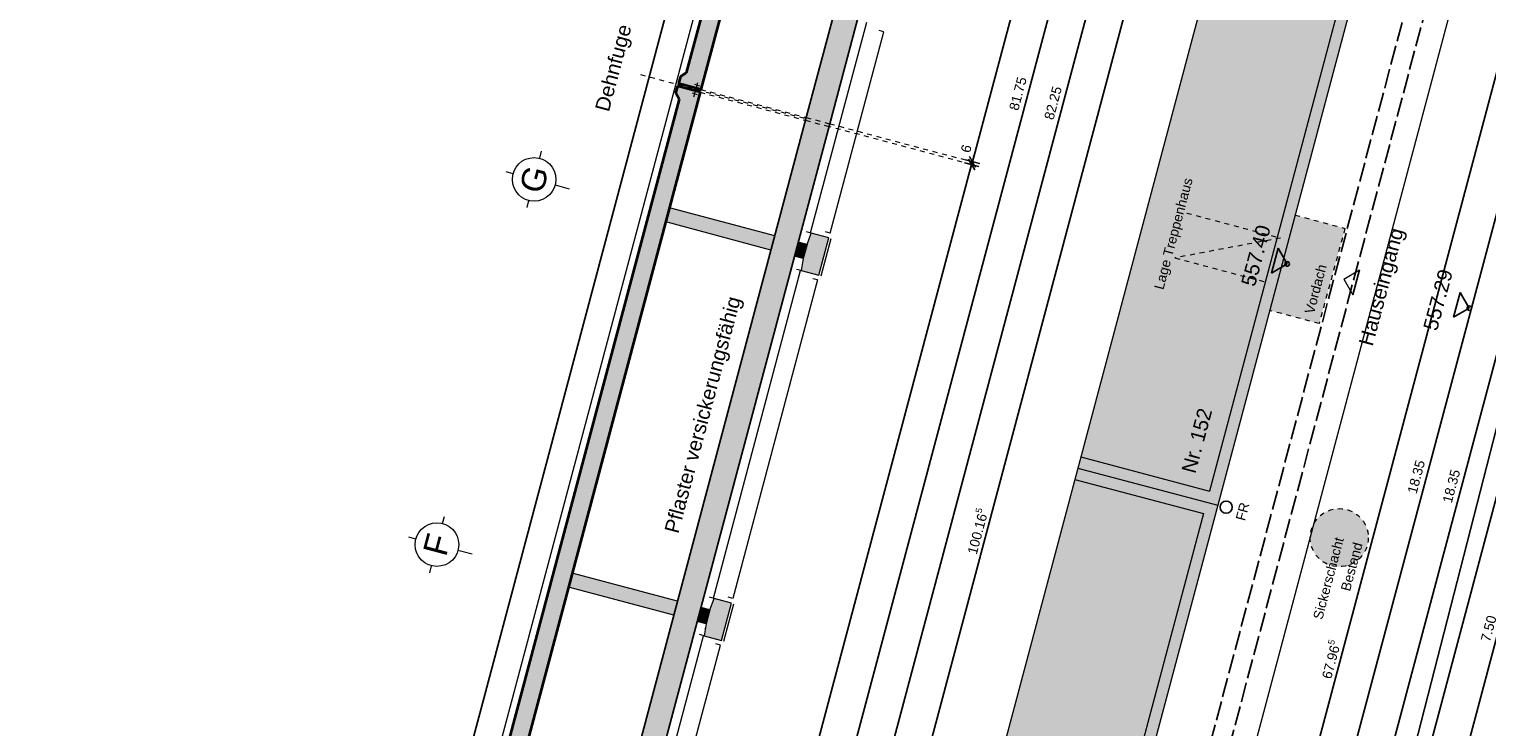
# Model space of a CAD drawing. Header units: metres. Extents: x 4462557 to 4462755, y 5328146 to 5328388.
# Tile 92 of 149: x 4462597 to 4462627, y 5328277 to 5328292. Entities that reach past the tile are written whole.
import ezdxf

# ---------------------------------------------------------------- set-up
doc = ezdxf.new("R2010")
doc.units = ezdxf.units.M
doc.header["$PDMODE"] = 65
for name, pattern in [('AUSGEZOGEN', [0]), ('STRICHLINIE2_S3', [0.5, 0.4, -0.1]), ('VERDECKT2_S2', [0.15, 0.1, -0.05])]:
    doc.linetypes.add(name, pattern=pattern)
for name, color, linetype, lineweight in [('Maßlinie_Allgemein', 7, 'AUSGEZOGEN', 13), ('Schraffur', 7, 'AUSGEZOGEN', 158), ('Standard', 7, 'AUSGEZOGEN', 13)]:
    doc.layers.add(name, color=color, linetype=linetype, lineweight=lineweight)
doc.styles.add('ARIAL', font='ARIAL.TTF')
doc.dimstyles.new('_DIMSTYLE_10', dxfattribs={"dimtxt": 0.2, "dimasz": 0.3, "dimexe": 0, "dimexo": 1e-06, "dimgap": 0.1, "dimtad": 2, "dimdec": 3, "dimrnd": 0.005, "dimzin": 4, "dimdsep": 46, "dimtxsty": 'ARIAL', "dimblk1": 'ALL_ML_STRICH', "dimblk2": 'ALL_ML_STRICH', "dimsah": 1, "dimcen": 0, "dimse1": 1, "dimse2": 1, "dimclrd": 7, "dimclre": 7, "dimclrt": 7, "dimadec": 0, "dimazin": 0, "dimtfac": 1, "dimtdec": 0, "dimtix": 1, "dimtmove": 2, "dimatfit": 3, "dimfxl": 0, "dimtzin": 0, "dimlwd": 0, "dimlwe": 13, "dimarcsym": 0})
doc.dimstyles.new('_DIMSTYLE_13', dxfattribs={"dimtxt": 0.2, "dimasz": 0.3, "dimexe": 0, "dimexo": 0, "dimgap": 0.1, "dimtad": 2, "dimdec": 1, "dimlfac": 100, "dimrnd": 0.5, "dimzin": 4, "dimdsep": 46, "dimtxsty": 'ARIAL', "dimblk1": 'ALL_ML_STRICH', "dimblk2": 'ALL_ML_STRICH', "dimsah": 1, "dimcen": 0, "dimclrd": 7, "dimclre": 7, "dimclrt": 7, "dimadec": 0, "dimazin": 0, "dimtfac": 1, "dimtdec": 0, "dimtix": 1, "dimtmove": 2, "dimatfit": 3, "dimfxl": 0, "dimtvp": 1.2, "dimtzin": 0, "dimlwd": 0, "dimlwe": 13, "dimarcsym": 0})
doc.dimstyles.new('_DIMSTYLE_3', dxfattribs={"dimtxt": 0.2, "dimasz": 0.3, "dimexe": 0, "dimexo": 0, "dimgap": 0.1, "dimtad": 2, "dimrnd": 0.005, "dimzin": 4, "dimdsep": 46, "dimtxsty": 'ARIAL', "dimblk1": 'ALL_ML_STRICH', "dimblk2": 'ALL_ML_STRICH', "dimsah": 1, "dimcen": 0, "dimclrd": 7, "dimclre": 7, "dimclrt": 7, "dimadec": 0, "dimazin": 0, "dimtfac": 1, "dimtdec": 0, "dimtix": 1, "dimtmove": 2, "dimatfit": 3, "dimfxl": 0, "dimtzin": 0, "dimlwd": 0, "dimlwe": 13, "dimarcsym": 0})
doc.dimstyles.new('_DIMSTYLE_5', dxfattribs={"dimtxt": 0.2, "dimasz": 0.3, "dimexe": 0, "dimexo": 0, "dimgap": 0.1, "dimtad": 2, "dimdec": 3, "dimrnd": 0.005, "dimzin": 4, "dimdsep": 46, "dimtxsty": 'ARIAL', "dimblk1": 'ALL_ML_STRICH', "dimblk2": 'ALL_ML_STRICH', "dimsah": 1, "dimcen": 0, "dimclrd": 7, "dimclre": 7, "dimclrt": 7, "dimadec": 0, "dimazin": 0, "dimtfac": 1, "dimtdec": 0, "dimtix": 1, "dimtmove": 2, "dimatfit": 3, "dimfxl": 0, "dimtzin": 0, "dimlwd": 0, "dimlwe": 13, "dimarcsym": 0})
doc.dimstyles.new('_DIMSTYLE_7', dxfattribs={"dimtxt": 0.2, "dimasz": 0.3, "dimexe": 0, "dimexo": 1e-06, "dimgap": 0.1, "dimtad": 2, "dimrnd": 0.005, "dimzin": 4, "dimdsep": 46, "dimtxsty": 'ARIAL', "dimblk1": 'ALL_ML_STRICH', "dimblk2": 'ALL_ML_STRICH', "dimsah": 1, "dimcen": 0, "dimse1": 1, "dimse2": 1, "dimclrd": 7, "dimclre": 7, "dimclrt": 7, "dimadec": 0, "dimazin": 0, "dimtfac": 1, "dimtdec": 0, "dimtix": 1, "dimtmove": 2, "dimatfit": 3, "dimfxl": 0, "dimtzin": 0, "dimlwd": 0, "dimlwe": 13, "dimarcsym": 0})
pattern_1 = [(110, (0, 0), (-0.281907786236, -0.102606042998), []), (110, (-0.14095, -0.0513), (-0.281907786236, -0.102606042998), [0.1, -0.05])]

# ---------------------------------------------------------------- blocks, each defined once
blk = doc.blocks.new('COMPLEXOBJECT_32')
at = {"layer": 'Standard', "color": 7, "linetype": 'AUSGEZOGEN', "lineweight": 18}
for p, q in [((4462605.414, 5328281.453), (4462605.452, 5328281.598)), ((4462604.863, 5328281.134), (4462604.718, 5328281.173)), ((4462605.733, 5328280.902), (4462606.023, 5328280.825)), ((4462605.182, 5328280.583), (4462605.144, 5328280.438))]:
    blk.add_line(p, q, dxfattribs=at)
blk.add_circle((4462605.298, 5328281.018), 0.45, dxfattribs=at)
blk = doc.blocks.new('COMPLEXOBJECT_33')
at = {"layer": 'Standard', "color": 7, "linetype": 'AUSGEZOGEN', "lineweight": 18}
for p, q in [((4462607.421, 5328288.99), (4462607.46, 5328289.135)), ((4462606.871, 5328288.671), (4462606.726, 5328288.71)), ((4462607.74, 5328288.44), (4462608.03, 5328288.362)), ((4462607.19, 5328288.121), (4462607.151, 5328287.976))]:
    blk.add_line(p, q, dxfattribs=at)
blk.add_circle((4462607.305, 5328288.555), 0.45, dxfattribs=at)
blk = doc.blocks.new('ALL_ML_STRICH')
at = {"color": 0, "linetype": 'ByBlock', "lineweight": -2}
for p, q in [((-1, 0), (0.5, 0)), ((-0.3, -0.3), (0.3, 0.3)), ((0, -0.5), (0, 0.5))]:
    blk.add_line(p, q, dxfattribs=at)
blk = doc.blocks.new('*D97')
at = {"layer": 'DEFPOINTS', "color": 7, "linetype": 'AUSGEZOGEN', "lineweight": 13}
for p in [(4462635.386, 5328300.221), (4462618.065, 5328247.814), (4462621.205, 5328246.978)]:
    blk.add_point(p, dxfattribs=at)
at = {"layer": 'Maßlinie_Allgemein', "color": 7, "linetype": 'AUSGEZOGEN', "lineweight": -2}
blk.add_line((4462618.065, 5328247.814), (4462632.246, 5328301.058), dxfattribs=at)
at = {"layer": 'Maßlinie_Allgemein', "color": 7, "linetype": 'AUSGEZOGEN', "lineweight": 13, "xscale": 0.3, "yscale": 0.3, "zscale": 0.3}
for p, rotation in [((4462632.246, 5328301.058), 75.08618508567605), ((4462618.065, 5328247.814), 255.0861850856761)]:
    blk.add_blockref('ALL_ML_STRICH', p, dxfattribs=dict(at, rotation=rotation))
at = {"layer": 'Maßlinie_Allgemein', "color": 7, "linetype": 'AUSGEZOGEN', "lineweight": 13, "insert": (4462624.96, 5328274.495), "char_height": 0.2, "width": 1, "attachment_point": 5, "rotation": 75.0862, "style": 'ARIAL'}
blk.add_mtext('\\A1;{\\A1;{55.10\\H0.132000;\\S^ ;}}', dxfattribs=at)
blk = doc.blocks.new('*D114')
at = {"layer": 'DEFPOINTS', "color": 7, "linetype": 'AUSGEZOGEN', "lineweight": 13}
for p in [(4462634.838, 5328281.067), (4462626.24, 5328275.596), (4462632.521, 5328273.923)]:
    blk.add_point(p, dxfattribs=at)
at = {"layer": 'Maßlinie_Allgemein', "color": 7, "linetype": 'AUSGEZOGEN', "lineweight": -2}
blk.add_line((4462626.24, 5328275.596), (4462628.17, 5328282.843), dxfattribs=at)
at = {"layer": 'Maßlinie_Allgemein', "color": 7, "linetype": 'AUSGEZOGEN', "lineweight": 13, "xscale": 0.3, "yscale": 0.3, "zscale": 0.3}
for p, rotation in [((4462628.17, 5328282.843), 75.08618508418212), ((4462626.24, 5328275.596), 255.0861850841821)]:
    blk.add_blockref('ALL_ML_STRICH', p, dxfattribs=dict(at, rotation=rotation))
at = {"layer": 'Maßlinie_Allgemein', "color": 7, "linetype": 'AUSGEZOGEN', "lineweight": 13, "insert": (4462627.013, 5328279.286), "char_height": 0.2, "width": 0.8, "attachment_point": 5, "rotation": 75.0862, "style": 'ARIAL'}
blk.add_mtext('\\A1;{\\A1;{7.50\\H0.132000;\\S^ ;}}', dxfattribs=at)
blk = doc.blocks.new('*D141')
at = {"layer": 'DEFPOINTS', "color": 7, "linetype": 'AUSGEZOGEN', "lineweight": 13}
for p in [(4462632.423, 5328290.067), (4462624.077, 5328273.3), (4462627.7, 5328272.335)]:
    blk.add_point(p, dxfattribs=at)
at = {"layer": 'Maßlinie_Allgemein', "color": 7, "linetype": 'AUSGEZOGEN', "lineweight": -2}
blk.add_line((4462624.077, 5328273.3), (4462628.799, 5328291.032), dxfattribs=at)
at = {"layer": 'Maßlinie_Allgemein', "color": 7, "linetype": 'AUSGEZOGEN', "lineweight": 13, "xscale": 0.3, "yscale": 0.3, "zscale": 0.3}
for p, rotation in [((4462628.799, 5328291.032), 75.08618508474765), ((4462624.077, 5328273.3), 255.0861850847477)]:
    blk.add_blockref('ALL_ML_STRICH', p, dxfattribs=dict(at, rotation=rotation))
at = {"layer": 'Maßlinie_Allgemein', "color": 7, "linetype": 'AUSGEZOGEN', "lineweight": 13, "insert": (4462626.243, 5328282.224), "char_height": 0.2, "width": 1, "attachment_point": 5, "rotation": 75.0862, "style": 'ARIAL'}
blk.add_mtext('\\A1;{\\A1;{18.35\\H0.132000;\\S^ ;}}', dxfattribs=at)
blk = doc.blocks.new('*D154')
at = {"layer": 'DEFPOINTS', "color": 7, "linetype": 'AUSGEZOGEN', "lineweight": 13}
for p in [(4462631.457, 5328290.324), (4462623.352, 5328273.493), (4462626.734, 5328272.593)]:
    blk.add_point(p, dxfattribs=at)
at = {"layer": 'Maßlinie_Allgemein', "color": 7, "linetype": 'AUSGEZOGEN', "lineweight": -2}
blk.add_line((4462623.352, 5328273.493), (4462628.075, 5328291.225), dxfattribs=at)
at = {"layer": 'Maßlinie_Allgemein', "color": 7, "linetype": 'AUSGEZOGEN', "lineweight": 13, "xscale": 0.3, "yscale": 0.3, "zscale": 0.3}
for p, rotation in [((4462628.075, 5328291.225), 75.08618508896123), ((4462623.352, 5328273.493), 255.0861850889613)]:
    blk.add_blockref('ALL_ML_STRICH', p, dxfattribs=dict(at, rotation=rotation))
at = {"layer": 'Maßlinie_Allgemein', "color": 7, "linetype": 'AUSGEZOGEN', "lineweight": 13, "insert": (4462625.518, 5328282.417), "char_height": 0.2, "width": 1, "attachment_point": 5, "rotation": 75.0862, "style": 'ARIAL'}
blk.add_mtext('\\A1;{\\A1;{18.35\\H0.132000;\\S^ ;}}', dxfattribs=at)
blk = doc.blocks.new('*D159')
at = {"layer": 'DEFPOINTS', "color": 7, "linetype": 'AUSGEZOGEN', "lineweight": 13}
for p in [(4462629.534, 5328312.248), (4462615.183, 5328245.736), (4462620.256, 5328244.385)]:
    blk.add_point(p, dxfattribs=at)
at = {"layer": 'Maßlinie_Allgemein', "color": 7, "linetype": 'AUSGEZOGEN', "lineweight": -2}
blk.add_line((4462615.183, 5328245.736), (4462632.675, 5328311.412), dxfattribs=at)
at = {"layer": 'Maßlinie_Allgemein', "color": 7, "linetype": 'AUSGEZOGEN', "lineweight": 13, "xscale": 0.3, "yscale": 0.3, "zscale": 0.3}
for p, rotation in [((4462632.675, 5328311.412), 75.08618508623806), ((4462615.183, 5328245.736), 255.0861850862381)]:
    blk.add_blockref('ALL_ML_STRICH', p, dxfattribs=dict(at, rotation=rotation))
at = {"layer": 'Maßlinie_Allgemein', "color": 7, "linetype": 'AUSGEZOGEN', "lineweight": 13, "insert": (4462623.739, 5328278.652), "char_height": 0.2, "width": 1.2, "attachment_point": 5, "rotation": 75.0862, "style": 'ARIAL'}
blk.add_mtext('\\A1;{\\A1;{67.96\\H0.132000;\\S5^ ;}}', dxfattribs=at)
blk = doc.blocks.new('*D166')
at = {"layer": 'DEFPOINTS', "color": 7, "linetype": 'AUSGEZOGEN', "lineweight": 13}
for p in [(4462658.012, 5328322.033), (4462626.645, 5328223.107), (4462634.955, 5328220.894)]:
    blk.add_point(p, dxfattribs=at)
at = {"layer": 'Maßlinie_Allgemein', "color": 7, "linetype": 'AUSGEZOGEN', "lineweight": -2}
blk.add_line((4462634.955, 5328220.894), (4462661.636, 5328321.068), dxfattribs=at)
at = {"layer": 'Maßlinie_Allgemein', "color": 7, "linetype": 'AUSGEZOGEN', "lineweight": 13, "xscale": 0.3, "yscale": 0.3, "zscale": 0.3}
for p, rotation in [((4462661.636, 5328321.068), 75.08618508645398), ((4462634.955, 5328220.894), 255.086185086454)]:
    blk.add_blockref('ALL_ML_STRICH', p, dxfattribs=dict(at, rotation=rotation))
at = {"layer": 'Maßlinie_Allgemein', "color": 7, "linetype": 'AUSGEZOGEN', "lineweight": 13, "insert": (4462648.104, 5328271.052), "char_height": 0.2, "width": 1.4, "attachment_point": 5, "rotation": 75.0862, "style": 'ARIAL'}
blk.add_mtext('\\A1;{\\A1;{103.66\\H0.132000;\\S5^ ;}}', dxfattribs=at)
blk = doc.blocks.new('*D507')
at = {"layer": 'DEFPOINTS', "color": 7, "linetype": 'AUSGEZOGEN', "lineweight": 13}
for p in [(4462624.585, 5328330.936), (4462600.576, 5328252.213), (4462607.63, 5328250.335)]:
    blk.add_point(p, dxfattribs=at)
at = {"layer": 'Maßlinie_Allgemein', "color": 7, "linetype": 'AUSGEZOGEN', "lineweight": -2}
for p, q in [((4462607.63, 5328250.335), (4462628.798, 5328329.814)), ((4462628.798, 5328329.814), (4462628.798, 5328329.814)), ((4462607.63, 5328250.335), (4462607.63, 5328250.335))]:
    blk.add_line(p, q, dxfattribs=at)
at = {"layer": 'Maßlinie_Allgemein', "color": 7, "linetype": 'AUSGEZOGEN', "lineweight": 13, "xscale": 0.3, "yscale": 0.3, "zscale": 0.3}
for p, rotation in [((4462628.798, 5328329.814), 75.08618496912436), ((4462607.63, 5328250.335), 255.0861849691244)]:
    blk.add_blockref('ALL_ML_STRICH', p, dxfattribs=dict(at, rotation=rotation))
at = {"layer": 'Maßlinie_Allgemein', "color": 7, "linetype": 'AUSGEZOGEN', "lineweight": 13, "insert": (4462618.019, 5328290.132), "char_height": 0.2, "width": 1, "attachment_point": 5, "rotation": 75.0862, "style": 'ARIAL'}
blk.add_mtext('\\A1;{\\A1;{82.25\\H0.132000;\\S^ ;}}', dxfattribs=at)
blk = doc.blocks.new('*D510')
at = {"layer": 'DEFPOINTS', "color": 7, "linetype": 'AUSGEZOGEN', "lineweight": 13}
for p in [(4462624.585, 5328330.936), (4462595.124, 5328235.125), (4462603.743, 5328232.829)]:
    blk.add_point(p, dxfattribs=at)
at = {"layer": 'Maßlinie_Allgemein', "color": 7, "linetype": 'AUSGEZOGEN', "lineweight": -2}
for p, q in [((4462603.743, 5328232.829), (4462629.523, 5328329.621)), ((4462629.523, 5328329.621), (4462629.523, 5328329.621)), ((4462603.743, 5328232.829), (4462603.743, 5328232.829))]:
    blk.add_line(p, q, dxfattribs=at)
at = {"layer": 'Maßlinie_Allgemein', "color": 7, "linetype": 'AUSGEZOGEN', "lineweight": 13, "xscale": 0.3, "yscale": 0.3, "zscale": 0.3}
for p, rotation in [((4462629.523, 5328329.621), 75.08618496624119), ((4462603.743, 5328232.829), 255.0861849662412)]:
    blk.add_blockref('ALL_ML_STRICH', p, dxfattribs=dict(at, rotation=rotation))
at = {"layer": 'Maßlinie_Allgemein', "color": 7, "linetype": 'AUSGEZOGEN', "lineweight": 13, "insert": (4462616.441, 5328281.296), "char_height": 0.2, "width": 1.4, "attachment_point": 5, "rotation": 75.0862, "style": 'ARIAL'}
blk.add_mtext('\\A1;{\\A1;{100.16\\H0.132000;\\S5^ ;}}', dxfattribs=at)
blk = doc.blocks.new('*D515')
at = {"layer": 'DEFPOINTS', "color": 7, "linetype": 'AUSGEZOGEN', "lineweight": 13}
for p in [(4462613.391, 5328289.646), (4462600.302, 5328252.545), (4462606.244, 5328250.962)]:
    blk.add_point(p, dxfattribs=at)
at = {"layer": 'Maßlinie_Allgemein', "color": 7, "linetype": 'AUSGEZOGEN', "lineweight": -2}
for p, q in [((4462606.244, 5328250.962), (4462616.338, 5328288.861)), ((4462616.338, 5328288.861), (4462616.338, 5328288.861)), ((4462606.244, 5328250.962), (4462606.244, 5328250.962))]:
    blk.add_line(p, q, dxfattribs=at)
at = {"layer": 'Maßlinie_Allgemein', "color": 7, "linetype": 'AUSGEZOGEN', "lineweight": 13, "xscale": 0.3, "yscale": 0.3, "zscale": 0.3}
for p, rotation in [((4462616.338, 5328288.861), 75.08618456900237), ((4462606.244, 5328250.962), 255.0861845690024)]:
    blk.add_blockref('ALL_ML_STRICH', p, dxfattribs=dict(at, rotation=rotation))
at = {"layer": 'Maßlinie_Allgemein', "color": 7, "linetype": 'AUSGEZOGEN', "lineweight": 13, "insert": (4462611.097, 5328269.972), "char_height": 0.2, "width": 1, "attachment_point": 5, "rotation": 75.0862, "style": 'ARIAL'}
blk.add_mtext('\\A1;{\\A1;{39.22\\H0.132000;\\S^ ;}}', dxfattribs=at)
blk = doc.blocks.new('*D516')
at = {"layer": 'DEFPOINTS', "color": 7, "linetype": 'AUSGEZOGEN', "lineweight": 13}
for p in [(4462613.391, 5328289.646), (4462613.407, 5328289.704), (4462616.338, 5328288.861)]:
    blk.add_point(p, dxfattribs=at)
at = {"layer": 'Maßlinie_Allgemein', "color": 7, "linetype": 'AUSGEZOGEN', "lineweight": -2}
for p, q in [((4462616.338, 5328288.861), (4462616.354, 5328288.919)), ((4462616.338, 5328288.861), (4462616.338, 5328288.861)), ((4462616.354, 5328288.919), (4462616.354, 5328288.919))]:
    blk.add_line(p, q, dxfattribs=at)
at = {"layer": 'Maßlinie_Allgemein', "color": 7, "linetype": 'AUSGEZOGEN', "lineweight": 13, "xscale": 0.3, "yscale": 0.3, "zscale": 0.3}
for p, rotation in [((4462616.354, 5328288.919), 75.08618456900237), ((4462616.338, 5328288.861), 255.0861845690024)]:
    blk.add_blockref('ALL_ML_STRICH', p, dxfattribs=dict(at, rotation=rotation))
at = {"layer": 'Maßlinie_Allgemein', "color": 7, "linetype": 'AUSGEZOGEN', "lineweight": 13, "insert": (4462616.226, 5328289.19), "char_height": 0.2, "width": 0.6, "attachment_point": 5, "rotation": 75.0862, "style": 'ARIAL'}
blk.add_mtext('\\A1;{\\A1;{6\\H0.132000;\\S^ ;}}', dxfattribs=at)
blk = doc.blocks.new('*D517')
at = {"layer": 'DEFPOINTS', "color": 7, "linetype": 'AUSGEZOGEN', "lineweight": 13}
for p in [(4462624.337, 5328330.743), (4462613.407, 5328289.704), (4462616.354, 5328288.919)]:
    blk.add_point(p, dxfattribs=at)
at = {"layer": 'Maßlinie_Allgemein', "color": 7, "linetype": 'AUSGEZOGEN', "lineweight": -2}
for p, q in [((4462616.354, 5328288.919), (4462627.284, 5328329.958)), ((4462627.284, 5328329.958), (4462627.284, 5328329.958)), ((4462616.354, 5328288.919), (4462616.354, 5328288.919))]:
    blk.add_line(p, q, dxfattribs=at)
at = {"layer": 'Maßlinie_Allgemein', "color": 7, "linetype": 'AUSGEZOGEN', "lineweight": 13, "xscale": 0.3, "yscale": 0.3, "zscale": 0.3}
for p, rotation in [((4462627.284, 5328329.958), 75.08618456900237), ((4462616.354, 5328288.919), 255.0861845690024)]:
    blk.add_blockref('ALL_ML_STRICH', p, dxfattribs=dict(at, rotation=rotation))
at = {"layer": 'Maßlinie_Allgemein', "color": 7, "linetype": 'AUSGEZOGEN', "lineweight": 13, "insert": (4462621.627, 5328309.497), "char_height": 0.2, "width": 1, "attachment_point": 5, "rotation": 75.0862, "style": 'ARIAL'}
blk.add_mtext('\\A1;{\\A1;{42.47\\H0.132000;\\S^ ;}}', dxfattribs=at)
blk = doc.blocks.new('*D525')
at = {"layer": 'DEFPOINTS', "color": 7, "linetype": 'AUSGEZOGEN', "lineweight": 13}
for p in [(4462624.52, 5328330.694), (4462603.297, 5328251.747), (4462606.969, 5328250.769)]:
    blk.add_point(p, dxfattribs=at)
at = {"layer": 'Maßlinie_Allgemein', "color": 7, "linetype": 'AUSGEZOGEN', "lineweight": -2}
for p, q in [((4462606.969, 5328250.769), (4462628.009, 5328329.765)), ((4462628.009, 5328329.765), (4462628.009, 5328329.765)), ((4462606.969, 5328250.769), (4462606.969, 5328250.769))]:
    blk.add_line(p, q, dxfattribs=at)
at = {"layer": 'Maßlinie_Allgemein', "color": 7, "linetype": 'AUSGEZOGEN', "lineweight": 13, "xscale": 0.3, "yscale": 0.3, "zscale": 0.3}
for p, rotation in [((4462628.009, 5328329.765), 75.08618456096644), ((4462606.969, 5328250.769), 255.0861845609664)]:
    blk.add_blockref('ALL_ML_STRICH', p, dxfattribs=dict(at, rotation=rotation))
at = {"layer": 'Maßlinie_Allgemein', "color": 7, "linetype": 'AUSGEZOGEN', "lineweight": 13, "insert": (4462617.294, 5328290.325), "char_height": 0.2, "width": 1, "attachment_point": 5, "rotation": 75.0862, "style": 'ARIAL'}
blk.add_mtext('\\A1;{\\A1;{81.75\\H0.132000;\\S^ ;}}', dxfattribs=at)

msp = doc.modelspace()

# ---------------------------------------------------------------- hatches: boundary and pattern name
at = {"layer": 'Schraffur', "linetype": 'AUSGEZOGEN', "lineweight": 18}
h = msp.add_hatch(dxfattribs=at)
h.set_pattern_fill('SCHRAFFUR_7', scale=0.1, angle=65, style=0, pattern_type=2)
h.set_pattern_definition(pattern_1)
h.paths.add_polyline_path([(4462610.7493, 5328290.4117), (4462616.95696, 5328313.7192), (4462621.74396, 5328331.69264), (4462621.37677, 5328331.79044), (4462616.58976, 5328313.81699), (4462610.44644, 5328290.75108), (4462610.32407, 5328290.68018), (4462610.28547, 5328290.53524)], flags=0)
h = msp.add_hatch(dxfattribs=at)
h.set_pattern_fill('SCHRAFFUR_7', scale=0.1, angle=65, style=0, pattern_type=2)
h.set_pattern_definition(pattern_1)
h.paths.add_polyline_path([(4462610.27003, 5328290.47726), (4462610.23142, 5328290.33231), (4462610.30232, 5328290.20994), (4462601.70115, 5328257.91573), (4462601.5562, 5328257.95433), (4462600.12782, 5328252.59129), (4462598.51397, 5328253.02112), (4462598.44963, 5328252.77954), (4462600.43068, 5328252.25191), (4462601.84619, 5328257.56664), (4462601.99114, 5328257.52803), (4462610.73386, 5328290.35372)], flags=0)
at = {"layer": 'Standard', "linetype": 'AUSGEZOGEN', "lineweight": 18}
for color, points in [(254, [(4462613.40681, 5328289.7039), (4462619.61448, 5328313.0114), (4462624.33714, 5328330.74326), (4462623.85383, 5328330.87199), (4462619.13117, 5328313.14012), (4462612.92351, 5328289.83263)]), (254, [(4462622.56785, 5328297.74834), (4462622.50604, 5328297.51643), (4462625.16759, 5328296.80708), (4462621.24775, 5328282.12302), (4462618.59336, 5328282.82669), (4462618.53186, 5328282.59471), (4462621.41784, 5328281.82964), (4462625.4614, 5328296.97715)]), (255, [(4462622.50604, 5328297.51643), (4462618.59336, 5328282.82669), (4462621.24775, 5328282.12302), (4462625.16759, 5328296.80708)]), (255, [(4462622.49126, 5328285.85077), (4462623.51191, 5328285.5796), (4462624.04605, 5328287.54414), (4462623.01662, 5328287.81882)]), (254, [(4462618.53186, 5328282.59471), (4462618.47037, 5328282.36272), (4462621.12414, 5328281.65921), (4462617.22926, 5328267.02037), (4462614.57068, 5328267.72354), (4462614.50932, 5328267.49152), (4462617.39958, 5328266.72707), (4462621.41784, 5328281.82964)]), (255, [(4462618.47037, 5328282.36272), (4462614.57068, 5328267.72354), (4462617.22926, 5328267.02037), (4462621.12414, 5328281.65921)])]:
    msp.add_hatch(color=color, dxfattribs=at).paths.add_polyline_path(points)
at = {"layer": 'Standard', "linetype": 'VERDECKT2_S2', "lineweight": 18}
msp.add_hatch(color=254, dxfattribs=at).paths.add_polyline_path([(4462612.90806, 5328289.77465), (4462602.74984, 5328251.63423), (4462603.23314, 5328251.50551), (4462613.39137, 5328289.64593), (4462613.40681, 5328289.7039), (4462612.92351, 5328289.83263)])
at = {"layer": 'Standard', "linetype": 'AUSGEZOGEN', "lineweight": 13}
for points in [[(4462612.19516, 5328287.09796), (4462612.27237, 5328287.38785), (4462610.09816, 5328287.96693), (4462610.02095, 5328287.67703)], [(4462612.67847, 5328286.96924), (4462612.86171, 5328286.92043), (4462612.93891, 5328287.21033), (4462612.75568, 5328287.25913)], [(4462612.93891, 5328287.21033), (4462612.86171, 5328286.92043), (4462612.82152, 5328286.67242), (4462613.18389, 5328286.57591), (4462613.38978, 5328287.34896), (4462613.02741, 5328287.44547)], [(4462624.49586, 5328281.35315), (4462624.46861, 5328281.42028), (4462624.43347, 5328281.48364), (4462624.39094, 5328281.54231), (4462624.34166, 5328281.59542), (4462624.28634, 5328281.6422), (4462624.22577, 5328281.68198), (4462624.16086, 5328281.71416), (4462624.09254, 5328281.73828), (4462624.02181, 5328281.754), (4462623.9497, 5328281.76107), (4462623.87727, 5328281.7594), (4462623.80556, 5328281.74901), (4462623.73563, 5328281.73005), (4462623.6685, 5328281.70281), (4462623.60513, 5328281.66767), (4462623.54647, 5328281.62514), (4462623.49336, 5328281.57586), (4462623.44658, 5328281.52054), (4462623.4068, 5328281.45997), (4462623.37462, 5328281.39506), (4462623.35049, 5328281.32674), (4462623.33478, 5328281.25601), (4462623.32771, 5328281.1839), (4462623.32938, 5328281.11147), (4462623.33977, 5328281.03976), (4462623.35872, 5328280.96983), (4462623.38597, 5328280.90269), (4462623.42111, 5328280.83933), (4462623.46363, 5328280.78067), (4462623.51292, 5328280.72756), (4462623.56824, 5328280.68077), (4462623.6288, 5328280.641), (4462623.69372, 5328280.60882), (4462623.76204, 5328280.58469), (4462623.83277, 5328280.56898), (4462623.90488, 5328280.56191), (4462623.97731, 5328280.56358), (4462624.04902, 5328280.57397), (4462624.11895, 5328280.59292), (4462624.18608, 5328280.62017), (4462624.24944, 5328280.65531), (4462624.30811, 5328280.69783), (4462624.36122, 5328280.74712), (4462624.408, 5328280.80244), (4462624.44778, 5328280.863), (4462624.47996, 5328280.92792), (4462624.50408, 5328280.99624), (4462624.50651, 5328281.00716), (4462624.5198, 5328281.06697), (4462624.52687, 5328281.13908), (4462624.5252, 5328281.21151), (4462624.51481, 5328281.28322)], [(4462610.18771, 5328279.56071), (4462610.26492, 5328279.8506), (4462608.09071, 5328280.42968), (4462608.0135, 5328280.13978)], [(4462610.67101, 5328279.43199), (4462610.85425, 5328279.38318), (4462610.93146, 5328279.67308), (4462610.74822, 5328279.72188)], [(4462610.93146, 5328279.67308), (4462610.85425, 5328279.38318), (4462610.81407, 5328279.13517), (4462611.17644, 5328279.03866), (4462611.38233, 5328279.81171), (4462611.01996, 5328279.90822)]]:
    msp.add_hatch(color=255, dxfattribs=at).paths.add_polyline_path(points)

# ---------------------------------------------------------------- linework, layer by layer
at = {"layer": 'Standard', "color": 7, "linetype": 'AUSGEZOGEN', "lineweight": 13}
for p, q in [((4462632.59577, 5328335.39951), (4462602.74992, 5328223.3393)), ((4462613.01315, 5328287.44927), (4462614.17128, 5328291.79769)), ((4462613.41552, 5328287.44559), (4462614.52219, 5328291.60074)), ((4462614.52219, 5328291.60074), (4462614.42556, 5328291.62648)), ((4462610.73386, 5328290.35372), (4462610.7493, 5328290.4117)), ((4462613.02741, 5328287.44547), (4462612.93078, 5328287.47121)), ((4462612.97468, 5328287.30429), (4462612.97431, 5328287.30438)), ((4462612.97454, 5328287.30432), (4462612.97515, 5328287.30661)), ((4462613.2322, 5328286.56304), (4462613.4381, 5328287.33609)), ((4462613.41552, 5328287.44559), (4462613.31889, 5328287.47133)), ((4462611.00573, 5328279.91201), (4462612.80726, 5328286.67622)), ((4462612.82152, 5328286.67242), (4462612.72489, 5328286.69816)), ((4462612.84525, 5328286.81885), (4462612.84586, 5328286.82117)), ((4462612.84599, 5328286.82113), (4462612.84563, 5328286.82123)), ((4462624.02055, 5328286.49753), (4462624.34503, 5328286.68552)), ((4462613.15815, 5328286.47928), (4462611.40807, 5328279.90834)), ((4462613.15815, 5328286.47928), (4462613.06152, 5328286.50501)), ((4462624.02055, 5328286.49753), (4462624.20854, 5328286.17305)), ((4462611.01996, 5328279.90822), (4462610.92333, 5328279.93396)), ((4462610.96722, 5328279.76704), (4462610.96686, 5328279.76713)), ((4462610.96712, 5328279.76706), (4462610.96782, 5328279.76968)), ((4462611.22475, 5328279.02579), (4462611.43064, 5328279.79884)), ((4462611.40807, 5328279.90834), (4462611.31143, 5328279.93408)), ((4462608.99831, 5328272.37475), (4462610.79984, 5328279.13896)), ((4462610.81407, 5328279.13517), (4462610.71744, 5328279.16091)), ((4462610.83774, 5328279.28127), (4462610.83844, 5328279.28391)), ((4462610.83854, 5328279.28388), (4462610.83818, 5328279.28398)), ((4462609.40061, 5328272.37109), (4462611.1507, 5328278.94203)), ((4462611.1507, 5328278.94203), (4462611.05407, 5328278.96776))]:
    msp.add_line(p, q, dxfattribs=at)
at = {"layer": 'Standard', "color": 7, "linetype": 'AUSGEZOGEN', "lineweight": 25}
for p, q in [((4462611.7378, 5328223.25187), (4462640.48392, 5328335.32252)), ((4462606.20825, 5328277.63623), (4462620.06324, 5328329.65661)), ((4462619.13117, 5328313.14012), (4462612.92351, 5328289.83263)), ((4462619.61448, 5328313.0114), (4462613.40681, 5328289.7039)), ((4462612.92351, 5328289.83263), (4462602.74984, 5328251.63423)), ((4462613.40681, 5328289.7039), (4462603.23314, 5328251.50551)), ((4462624.20854, 5328286.17305), (4462624.34503, 5328286.68552)), ((4462602.06597, 5328262.08348), (4462606.20825, 5328277.63623))]:
    msp.add_line(p, q, dxfattribs=at)
at = {"layer": 'Standard', "color": 7, "linetype": 'AUSGEZOGEN', "lineweight": 35}
for p, q in [((4462621.33816, 5328331.64549), (4462610.44644, 5328290.75108)), ((4462618.24379, 5328318.55077), (4462610.7493, 5328290.4117)), ((4462610.32407, 5328290.68018), (4462610.28547, 5328290.53524)), ((4462610.7493, 5328290.4117), (4462610.28547, 5328290.53524)), ((4462610.44644, 5328290.75108), (4462610.32407, 5328290.68018)), ((4462610.73386, 5328290.35372), (4462601.99114, 5328257.52803)), ((4462610.23142, 5328290.33231), (4462610.27003, 5328290.47726)), ((4462610.30232, 5328290.20994), (4462610.23142, 5328290.33231)), ((4462610.73386, 5328290.35372), (4462610.27003, 5328290.47726)), ((4462610.30232, 5328290.20994), (4462601.70115, 5328257.91573))]:
    msp.add_line(p, q, dxfattribs=at)
at = {"layer": 'Standard', "color": 7, "linetype": 'AUSGEZOGEN', "lineweight": 18}
for p, q in [((4462632.49551, 5328315.59391), (4462607.91126, 5328223.28909)), ((4462615.01639, 5328308.49257), (4462601.59476, 5328258.09929)), ((4462625.4614, 5328296.97715), (4462621.41784, 5328281.82964)), ((4462625.16759, 5328296.80708), (4462621.24775, 5328282.12302)), ((4462610.60505, 5328290.25867), (4462610.68484, 5328290.55823)), ((4462610.62114, 5328290.31906), (4462610.57282, 5328290.33193)), ((4462610.66875, 5328290.49783), (4462610.62044, 5328290.5107)), ((4462610.62114, 5328290.31906), (4462610.66946, 5328290.3062)), ((4462610.66875, 5328290.49783), (4462610.71707, 5328290.48496)), ((4462612.27237, 5328287.38785), (4462610.09816, 5328287.96693)), ((4462612.19516, 5328287.09796), (4462610.02095, 5328287.67703)), ((4462612.93891, 5328287.21033), (4462612.75568, 5328287.25913)), ((4462612.93891, 5328287.21033), (4462612.86171, 5328286.92043)), ((4462612.93891, 5328287.21033), (4462613.02741, 5328287.44547)), ((4462613.38978, 5328287.34896), (4462613.02741, 5328287.44547)), ((4462613.18389, 5328286.57591), (4462613.38978, 5328287.34896)), ((4462612.86171, 5328286.92043), (4462612.67847, 5328286.96924)), ((4462612.86171, 5328286.92043), (4462612.82152, 5328286.67242)), ((4462612.82152, 5328286.67242), (4462613.18389, 5328286.57591)), ((4462618.59336, 5328282.82669), (4462621.24775, 5328282.12302)), ((4462618.53186, 5328282.59471), (4462621.41784, 5328281.82964)), ((4462618.47037, 5328282.36272), (4462621.12414, 5328281.65921)), ((4462621.41784, 5328281.82964), (4462617.39958, 5328266.72707)), ((4462621.18591, 5328281.89135), (4462621.18585, 5328281.89114)), ((4462621.12414, 5328281.65921), (4462617.22926, 5328267.02037)), ((4462621.35613, 5328281.59771), (4462621.35634, 5328281.59765)), ((4462610.26492, 5328279.8506), (4462608.09071, 5328280.42968)), ((4462610.18771, 5328279.56071), (4462608.0135, 5328280.13978)), ((4462610.93146, 5328279.67308), (4462610.74822, 5328279.72188)), ((4462610.93146, 5328279.67308), (4462611.01996, 5328279.90822)), ((4462611.38233, 5328279.81171), (4462611.01996, 5328279.90822)), ((4462611.17644, 5328279.03866), (4462611.38233, 5328279.81171)), ((4462610.85425, 5328279.38318), (4462610.67101, 5328279.43199)), ((4462610.93146, 5328279.67308), (4462610.85425, 5328279.38318)), ((4462610.85425, 5328279.38318), (4462610.81407, 5328279.13517)), ((4462610.81407, 5328279.13517), (4462611.17644, 5328279.03866))]:
    msp.add_line(p, q, dxfattribs=at)
at = {"layer": 'Standard', "color": 7, "linetype": 'STRICHLINIE2_S3', "lineweight": 25}
for p, q in [((4462609.93815, 5328234.39489), (4462628.56411, 5328304.32855)), ((4462610.32467, 5328234.29195), (4462628.95064, 5328304.22561))]:
    msp.add_line(p, q, dxfattribs=at)
at = {"layer": 'Standard', "color": 7, "linetype": 'VERDECKT2_S2', "lineweight": 18}
for p, q in [((4462612.88679, 5328289.81136), (4462609.41297, 5328290.73657)), ((4462612.90806, 5328289.77465), (4462613.39137, 5328289.64593)), ((4462612.92351, 5328289.83263), (4462613.40681, 5328289.7039)), ((4462616.33827, 5328288.86106), (4462613.39137, 5328289.64593)), ((4462613.40681, 5328289.7039), (4462616.35371, 5328288.91904)), ((4462620.78266, 5328287.86048), (4462622.71516, 5328287.3453)), ((4462623.01662, 5328287.81882), (4462624.04605, 5328287.54414)), ((4462624.04605, 5328287.54414), (4462623.51191, 5328285.5796)), ((4462622.71516, 5328287.3453), (4462620.53619, 5328286.93596)), ((4462620.53619, 5328286.93596), (4462622.4687, 5328286.42078)), ((4462623.51191, 5328285.5796), (4462622.49126, 5328285.85077))]:
    msp.add_line(p, q, dxfattribs=at)
at = {"layer": 'Standard', "color": 7, "linetype": 'VERDECKT2_S2', "lineweight": 13}
for p, q in [((4462610.27003, 5328290.47726), (4462610.28547, 5328290.53524)), ((4462610.73386, 5328290.35372), (4462612.90806, 5328289.77465)), ((4462610.7493, 5328290.4117), (4462612.92351, 5328289.83263))]:
    msp.add_line(p, q, dxfattribs=at)
at = {"layer": 'Standard', "color": 250, "linetype": 'AUSGEZOGEN', "lineweight": 25}
for p, q in [((4462622.52781, 5328286.62309), (4462622.6643, 5328287.13556)), ((4462622.85229, 5328286.81108), (4462622.6643, 5328287.13556)), ((4462622.85229, 5328286.81108), (4462622.52781, 5328286.62309)), ((4462626.28841, 5328285.70968), (4462626.4249, 5328286.22215)), ((4462626.61289, 5328285.89767), (4462626.4249, 5328286.22215)), ((4462626.61289, 5328285.89767), (4462626.28841, 5328285.70968))]:
    msp.add_line(p, q, dxfattribs=at)
at = {"layer": 'Standard', "color": 7, "linetype": 'AUSGEZOGEN', "lineweight": 13}
msp.add_circle((4462610.64495, 5328290.40845), 0.015, dxfattribs=at)
at = {"layer": 'Standard', "color": 250, "linetype": 'AUSGEZOGEN', "lineweight": 25}
for centre in [(4462622.85229, 5328286.81108), (4462626.61289, 5328285.89767)]:
    msp.add_circle(centre, 0.04688, dxfattribs=at)
at = {"layer": 'Standard', "color": 7, "linetype": 'AUSGEZOGEN', "lineweight": 25}
msp.add_circle((4462621.59172, 5328281.792), 0.125, dxfattribs=at)
at = {"layer": 'Standard', "color": 7, "linetype": 'VERDECKT2_S2', "lineweight": 13}
msp.add_circle((4462623.92729, 5328281.16149), 0.6, dxfattribs=at)

# ---------------------------------------------------------------- block references
at = {"layer": 'Standard', "color": 7, "linetype": 'AUSGEZOGEN', "lineweight": 18}
for name in ['COMPLEXOBJECT_33', 'COMPLEXOBJECT_32']:
    msp.add_blockref(name, (0, 0), dxfattribs=at)

# ---------------------------------------------------------------- texts
at = {"layer": 'Standard', "color": 7, "linetype": 'AUSGEZOGEN', "lineweight": 18, "rotation": 75.086185, "style": 'ARIAL'}
for s, insert, char_height, width, attachment_point in [('\\W1.01;Dehnfuge', (4462609.1702, 5328290.79642), 0.3, 1.9808159, 8), ('\\W0.98;G', (4462607.30546, 5328288.5555), 0.5, 0.7876552, 5), ('\\W1.01;Lage\\~Treppenhaus', (4462620.65837, 5328287.39429), 0.2, 2.4605882, 8), ('\\W1.00;Vordach', (4462623.40556, 5328285.76315), 0.2, 1.1470567, 7), ('\\W1.00;Pflaster\\~versickerungsfähig', (4462611.01486, 5328283.63775), 0.3, 5.2057066, 8), ('\\W1.00;FR', (4462621.8333, 5328281.72766), 0.2, 0.4728358, 2), ('\\W0.98;F', (4462605.298, 5328281.01825), 0.5, 0.6698157, 5)]:
    msp.add_mtext(s, dxfattribs=dict(at, insert=insert, char_height=char_height, width=width, attachment_point=attachment_point))
at = {"layer": 'Standard', "color": 250, "linetype": 'AUSGEZOGEN', "lineweight": 13, "char_height": 0.3, "width": 1.4405954, "attachment_point": 8, "rotation": 74.998112, "style": 'ARIAL'}
for s, insert in [('\\W1.00;557.40', (4462622.35448, 5328286.94366)), ('\\W1.00;557.29', (4462626.11508, 5328286.03026))]:
    msp.add_mtext(s, dxfattribs=dict(at, insert=insert))
at = {"layer": 'Standard', "color": 7, "linetype": 'AUSGEZOGEN', "lineweight": 13, "char_height": 0.3, "attachment_point": 1, "rotation": 74.998112, "style": 'ARIAL'}
for s, insert, width in [('\\W1.01;Hauseingang', (4462624.32442, 5328285.17387), 2.6411106), ('\\W0.99;Nr.\\~152', (4462620.66589, 5328282.54677), 1.5277833)]:
    msp.add_mtext(s, dxfattribs=dict(at, insert=insert, width=width))
at = {"layer": 'Standard', "color": 7, "linetype": 'AUSGEZOGEN', "lineweight": 18, "insert": (4462623.83066, 5328281.18723), "char_height": 0.2, "width": 1.8470152, "attachment_point": 3, "rotation": 75.086185, "line_spacing_factor": 1.204819, "style": 'ARIAL'}
msp.add_mtext('{\\fArial|i0|b0;\\H0.200000;\\W1.000000;\\C7;Sickerschacht}\\P{\\fArial|i0|b0;\\H0.200000;\\W1.000000;\\C7;Bestand}\\P', dxfattribs=at)

# ---------------------------------------------------------------- dimensions: what is measured, and where the dimension line sits
at = {"layer": 'Maßlinie_Allgemein', "color": 7, "linetype": 'AUSGEZOGEN', "lineweight": 13}
for base, p1, p2, dimstyle, picture, middle in [((4462629.52258, 5328329.6209), (4462603.7433, 5328232.82915), (4462629.52258, 5328329.6209), '_DIMSTYLE_5', '*D510', (4462616.44139, 5328281.29617)), ((4462628.79785, 5328329.81392), (4462607.62951, 5328250.33459), (4462628.79785, 5328329.81392), '_DIMSTYLE_3', '*D507', (4462618.01866, 5328290.13241)), ((4462628.00877, 5328329.76535), (4462606.96911, 5328250.76919), (4462628.00877, 5328329.76535), '_DIMSTYLE_3', '*D525', (4462617.29393, 5328290.32543)), ((4462627.28403, 5328329.95839), (4462616.35371, 5328288.91904), (4462627.28403, 5328329.95839), '_DIMSTYLE_3', '*D517', (4462621.62735, 5328309.49671)), ((4462661.63556, 5328321.068), (4462626.6452, 5328223.1075), (4462658.01188, 5328322.03312), '_DIMSTYLE_10', '*D166', (4462648.10384, 5328271.05226)), ((4462632.67488, 5328311.41204), (4462620.25595, 5328244.38455), (4462629.53436, 5328312.24848), '_DIMSTYLE_10', '*D159', (4462623.73927, 5328278.65246)), ((4462632.24562, 5328301.05791), (4462621.20528, 5328246.97757), (4462635.38614, 5328300.22147), '_DIMSTYLE_7', '*D97', (4462624.96046, 5328274.49516)), ((4462628.07451, 5328291.22519), (4462626.73394, 5328272.59254), (4462631.4566, 5328290.32441), '_DIMSTYLE_7', '*D154', (4462625.51803, 5328282.41744)), ((4462628.79924, 5328291.03216), (4462627.70026, 5328272.33518), (4462632.42292, 5328290.06704), '_DIMSTYLE_7', '*D141', (4462626.24276, 5328282.22442)), ((4462616.33827, 5328288.86106), (4462606.24438, 5328250.96222), (4462616.33827, 5328288.86106), '_DIMSTYLE_3', '*D515', (4462611.09663, 5328269.97154)), ((4462616.35371, 5328288.91904), (4462616.33827, 5328288.86106), (4462616.35371, 5328288.91904), '_DIMSTYLE_13', '*D516', (4462616.22577, 5328289.18991)), ((4462628.17048, 5328282.84313), (4462632.52128, 5328273.9229), (4462634.83805, 5328281.06731), '_DIMSTYLE_7', '*D114', (4462627.01261, 5328279.28609))]:
    dim = msp.add_linear_dim(base=base, p1=p1, p2=p2, angle=75.086185, dimstyle=dimstyle, override={"dimpost": '<>', "dimclrd": 7, "dimclre": 7, "dimclrt": 7, "dimlwd": 0, "dimlwe": 13}, dxfattribs=at)
    dim.commit()
    dim.dimension.update_dxf_attribs({"geometry": picture, "text_midpoint": middle, "dimtype": 160})

doc.saveas('drawing.dxf')
